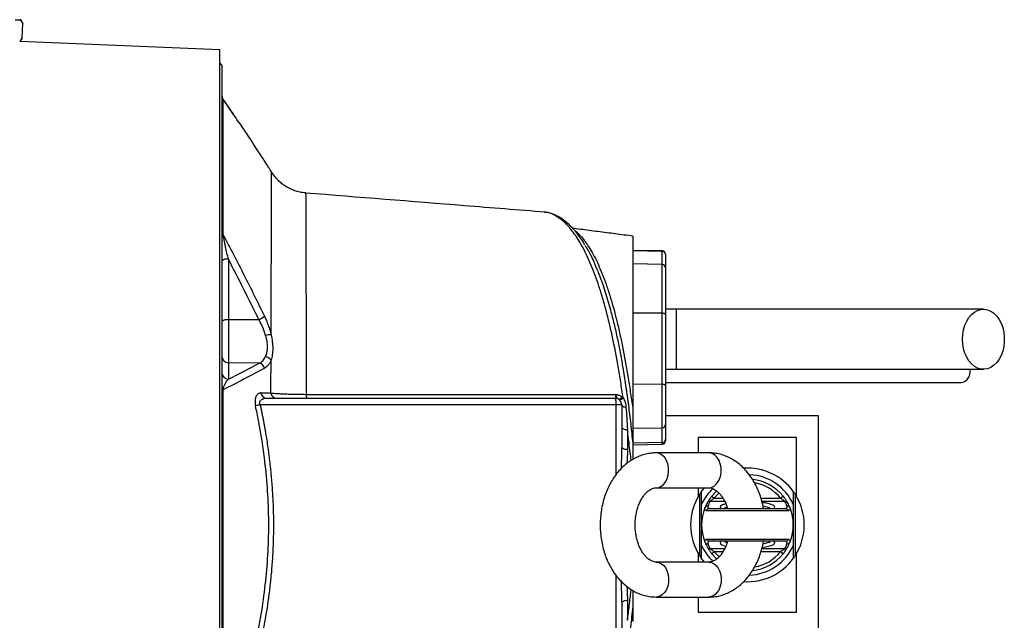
# Model space of a CAD drawing. Header units: millimetres. Extents: x 646 to 9630, y 5452 to 8430.
# Tile 12 of 12: x 7377 to 9630, y 6722 to 8097. Entities that reach past the tile are written whole.
import ezdxf

# ---------------------------------------------------------------- set-up
doc = ezdxf.new("R2010")
doc.units = ezdxf.units.MM
doc.header["$LTSCALE"] = 5

msp = doc.modelspace()

# ---------------------------------------------------------------- linework, layer by layer
at = {"color": 7, "linetype": 'Continuous', "lineweight": 25}
for p, q in [((7366.2, 8097.2), (7377.9, 8096.7)), ((7379.2, 8096.7), (7377.9, 8096.7)), ((7383.6, 8088.3), (7379.2, 8096.7)), ((7382.1, 8054.7), (7383.6, 8088.3)), ((7376.5, 8047.4), (7377, 8047.4)), ((7377.5, 8047.4), (7382.1, 8054.7)), ((7834.3, 8028.2), (7377.5, 8047.4)), ((7834.3, 5853.1), (7834.3, 8028.2)), ((7839.3, 7993.2), (7834.3, 7998.2)), ((7839.3, 7993.2), (7839.3, 5888.2)), ((7865.4, 7881.2), (7842.1, 7914.9)), ((8030.9, 7700.3), (8030.9, 7700.1)), ((8578.9, 7656.2), (8577.6, 7656.3)), ((7854.1, 7549), (7854.1, 7410.2)), ((8847, 7568), (8779.3, 7569.2)), ((8847, 7566.9), (8779.3, 7568.1)), ((8847, 7536.8), (8847, 7566.9)), ((8854.3, 7560.5), (8854.3, 7559.5)), ((8854.3, 7559.5), (8854.3, 7529.5)), ((8847, 7536.8), (8779.3, 7538)), ((8847, 7425.1), (8847, 7536.8)), ((8854.3, 7529.5), (8854.3, 7422.5)), ((8847, 7425.1), (8779.3, 7425.5)), ((8847, 7262.4), (8847, 7425.1)), ((8879.3, 7434.4), (8854.3, 7434.4)), ((8854.3, 7422.5), (8854.3, 7259.8)), ((8879.3, 7296.9), (8879.3, 7434.4)), ((7923.8, 7410.5), (7854.1, 7410.2)), ((7854.1, 7410.2), (7854.1, 7311.9)), ((7854.1, 7311.9), (7854.1, 7274.5)), ((7924.5, 7310.7), (7854.1, 7311.9)), ((8854.3, 7296.9), (8879.3, 7296.9)), ((8847, 7262.4), (8779.3, 7262.8)), ((8854.3, 7259.8), (8854.3, 7170.8)), ((8741.4, 7215.7), (7926.9, 7215.7)), ((7941.2, 7230.7), (8739.3, 7230.7)), ((8754.3, 7215.7), (8741.4, 7215.7)), ((8754.3, 7215.7), (8754.3, 7117.7)), ((9204.3, 7190.7), (8854.3, 7190.7)), ((9204.3, 6690.7), (9204.3, 7190.7)), ((8854.3, 7170.8), (8854.3, 7136.3)), ((8779.3, 7162.1), (8847, 7163.3)), ((8847, 7129.2), (8779.3, 7128.1)), ((8779.3, 7124.2), (8847, 7125.4)), ((8854.3, 7136.3), (8854.3, 7132.9)), ((8929.3, 7140.7), (8929.3, 7105.7)), ((9154.3, 7140.7), (8929.3, 7140.7)), ((9154.3, 7005.8), (9154.3, 7140.7)), ((8953.5, 7105.7), (8833.3, 7105.7)), ((8833.3, 7025.7), (8953.5, 7025.7)), ((8929.3, 7025.7), (8929.3, 7005.8)), ((8932.7, 6870), (8932.7, 7011.3)), ((8936.8, 7017.3), (8943.5, 7025.7)), ((9151, 7011.3), (9151, 6870)), ((8936.8, 6940.7), (8936.8, 6987.6)), ((8960.1, 7006.6), (8965.9, 7001.8)), ((9117.8, 7001.8), (9123.6, 7006.6)), ((9146.8, 6987.6), (9146.8, 6940.7)), ((9135.7, 6973), (8948, 6973)), ((8955, 6978.2), (9128.7, 6978.2)), ((8936.8, 6893.8), (8936.8, 6940.7)), ((9146.8, 6940.7), (9146.8, 6893.8)), ((8948, 6908.4), (9135.7, 6908.4)), ((9128.7, 6903.2), (8955, 6903.2)), ((8929.3, 6875.5), (8929.3, 6855.7)), ((8965.9, 6879.5), (8960.1, 6874.8)), ((9123.6, 6874.8), (9117.8, 6879.5)), ((9154.3, 6740.7), (9154.3, 6875.5)), ((8953.5, 6855.7), (8833.3, 6855.7)), ((8943.5, 6855.7), (8936.8, 6864)), ((8754.3, 6763.6), (8754.3, 6665.7)), ((8833.3, 6775.7), (8953.5, 6775.7)), ((8929.3, 6775.7), (8929.3, 6740.7)), ((8929.3, 6740.7), (9154.3, 6740.7))]:
    msp.add_line(p, q, dxfattribs=at)
at = {"color": 8, "linetype": 'Continuous', "lineweight": 25}
for p, q in [((7865.9, 7880.3), (7841.4, 7915.7)), ((8647, 7614), (8648.8, 7612.8)), ((8847, 7566.9), (8847, 7568)), ((8847, 7163.3), (8847, 7262.4)), ((8741.4, 7056.4), (8741.4, 7215.7)), ((8847, 7129.2), (8847, 7163.3)), ((8847, 7125.4), (8847, 7129.2)), ((8990.1, 6994.5), (8956.1, 6994.5)), ((8965.9, 7001.8), (8986, 7001.8)), ((9072.8, 7001.8), (9117.8, 7001.8)), ((9127.6, 6994.5), (9074.8, 6994.5)), ((8956.1, 6886.8), (8990, 6886.8)), ((8986, 6879.5), (8965.9, 6879.5)), ((9117.8, 6879.5), (9072.7, 6879.5)), ((9075, 6886.8), (9127.6, 6886.8)), ((8741.4, 6665.7), (8741.4, 6824.8))]:
    msp.add_line(p, q, dxfattribs=at)
at = {"color": 7, "linetype": 'Continuous', "lineweight": 25, "flags": 128}
for points in [[(8854.3, 7422.5), (8854.2, 7423), (8853.8, 7423.5), (8853.1, 7424), (8852.2, 7424.3), (8851.1, 7424.7), (8849.8, 7424.9), (8848.4, 7425.1), (8847, 7425.1)], [(9534.1, 7365.7), (9534.7, 7376.7), (9536.5, 7387.4), (9539.5, 7397.6), (9543.7, 7407), (9548.8, 7415.2), (9554.7, 7422.2), (9561.4, 7427.8), (9568.6, 7431.7), (9576.1, 7433.9), (9583.8, 7434.4), (9591.5, 7433), (9598.9, 7429.9), (9605.8, 7425.2), (9612.2, 7418.9), (9617.7, 7411.3), (9622.4, 7402.4), (9625.9, 7392.6), (9628.4, 7382.1), (9629.6, 7371.2), (9629.6, 7360.1), (9628.4, 7349.2), (9625.9, 7338.7), (9622.4, 7328.9), (9617.7, 7320.1), (9612.2, 7312.4), (9605.8, 7306.1), (9598.9, 7301.4), (9591.5, 7298.3), (9583.8, 7297), (9576.1, 7297.4), (9568.6, 7299.6), (9561.4, 7303.6), (9554.7, 7309.1), (9548.8, 7316.1), (9543.7, 7324.4), (9539.5, 7333.7), (9536.5, 7343.9), (9534.7, 7354.6), (9534.1, 7365.7)], [(9531.9, 7266.9), (9535.7, 7267.4), (9540.4, 7269.6), (9544.7, 7273.5), (9548.1, 7278.8), (9550.5, 7285.1), (9551.8, 7292.1), (9551.9, 7296.9)], [(8854.3, 7259.8), (8854.2, 7260.3), (8853.8, 7260.8), (8853.1, 7261.2), (8852.2, 7261.6), (8851.1, 7261.9), (8849.8, 7262.1), (8848.4, 7262.3), (8847, 7262.4)], [(8754.3, 7215.7), (8754.5, 7214.7), (8755, 7213.8), (8755.8, 7213), (8757, 7212.2), (8758.3, 7211.4), (8760, 7210.8), (8761.8, 7210.3), (8763.9, 7209.9)], [(8754.3, 7163.6), (8754.6, 7162.7), (8755.3, 7161.9), (8756.4, 7161.2), (8758, 7160.5), (8759.9, 7159.9), (8762.1, 7159.5), (8764.6, 7159.1), (8767.2, 7158.9)], [(8960.1, 7006.6), (8969.9, 7017.1), (8971.5, 7018.6)], [(8948, 6973), (8946.8, 6973.8), (8945.9, 6974.6), (8945.1, 6975.4), (8944.6, 6976.3), (8944.2, 6977.1), (8944.1, 6977.9), (8944.1, 6978.8), (8944.3, 6979.6)], [(8951.3, 6984.2), (8951.1, 6983.4), (8951.1, 6982.7), (8951.2, 6981.9), (8951.5, 6981.2), (8952, 6980.4), (8952.7, 6979.6), (8953.5, 6978.9), (8954.5, 6978.2)], [(9129.2, 6978.2), (9130.2, 6978.9), (9131, 6979.6), (9131.7, 6980.4), (9132.2, 6981.2), (9132.5, 6981.9), (9132.6, 6982.7), (9132.6, 6983.4), (9132.4, 6984.2)], [(9139.4, 6979.6), (9139.6, 6978.8), (9139.6, 6977.9), (9139.5, 6977.1), (9139.1, 6976.3), (9138.6, 6975.4), (9137.8, 6974.6), (9136.9, 6973.8), (9135.7, 6973)], [(8944.3, 6901.7), (8944.1, 6902.5), (8944.1, 6903.4), (8944.2, 6904.2), (8944.6, 6905.1), (8945.1, 6905.9), (8945.9, 6906.7), (8946.8, 6907.5), (8948, 6908.4)], [(8954.5, 6903.2), (8953.5, 6902.4), (8952.7, 6901.7), (8952, 6900.9), (8951.5, 6900.2), (8951.2, 6899.4), (8951.1, 6898.7), (8951.1, 6897.9), (8951.3, 6897.1)], [(9132.4, 6897.1), (9132.6, 6897.9), (9132.6, 6898.7), (9132.5, 6899.4), (9132.2, 6900.2), (9131.7, 6900.9), (9131, 6901.7), (9130.2, 6902.4), (9129.2, 6903.2)], [(9135.7, 6908.4), (9136.9, 6907.5), (9137.8, 6906.7), (9138.6, 6905.9), (9139.1, 6905.1), (9139.5, 6904.2), (9139.6, 6903.4), (9139.6, 6902.5), (9139.4, 6901.7)], [(8971.6, 6862.7), (8969.9, 6864.2), (8960.1, 6874.8)]]:
    msp.add_lwpolyline(points, dxfattribs=at)
at = {"color": 8, "linetype": 'Continuous', "lineweight": 25, "flags": 128}
for points in [[(8833.3, 7025.7), (8839.3, 7026.6), (8845.1, 7029.4), (8850.4, 7033.8), (8854.8, 7039.8), (8858.2, 7046.9), (8860.5, 7055), (8861.5, 7063.5), (8861.2, 7072.1), (8859.5, 7080.5), (8856.7, 7088.1), (8852.7, 7094.7), (8847.8, 7099.9), (8842.3, 7103.6), (8836.3, 7105.4), (8833.2, 7105.7)], [(8953.5, 7025.7), (8959.5, 7026.6), (8965.3, 7029.4), (8970.6, 7033.8), (8975, 7039.8), (8978.5, 7046.9), (8980.7, 7055), (8981.7, 7063.5), (8981.4, 7072.1), (8979.7, 7080.5), (8976.9, 7088.1), (8972.9, 7094.7), (8968, 7099.9), (8962.5, 7103.6), (8956.5, 7105.4), (8953.5, 7105.7)], [(8977, 7013.5), (8975, 7011.7), (8965.9, 7001.8)], [(8965.9, 6879.5), (8975, 6869.7), (8977, 6867.8)], [(8833.3, 6855.7), (8839.3, 6854.7), (8845.1, 6852), (8850.4, 6847.5), (8854.8, 6841.6), (8858.2, 6834.4), (8860.5, 6826.4), (8861.5, 6817.8), (8861.2, 6809.2), (8859.5, 6800.9), (8856.7, 6793.2), (8852.7, 6786.6), (8847.8, 6781.4), (8842.3, 6777.8), (8836.3, 6775.9), (8833.2, 6775.7)], [(8953.5, 6855.7), (8959.5, 6854.7), (8965.3, 6852), (8970.6, 6847.5), (8975, 6841.6), (8978.5, 6834.4), (8980.7, 6826.4), (8981.7, 6817.8), (8981.4, 6809.2), (8979.7, 6800.9), (8976.9, 6793.2), (8972.9, 6786.6), (8968, 6781.4), (8962.5, 6777.8), (8956.5, 6775.9), (8953.5, 6775.7)]]:
    msp.add_lwpolyline(points, dxfattribs=at)
at = {"color": 7, "linetype": 'Continuous', "lineweight": 25}
for centre, radius, start, end in [((7854.3, 7923.6), 15, 180.0001, 215.3446), ((7853.8, 7923.2), 14.4, 180.0373, 211.2308), ((7847.1, 7611.6), 7.74, 181.3801, 223.7803), ((7850.7, 7531.9), 17.4, 78.8058, 130.7047), ((8846.8, 7560.5), 7.5, 0, 89), ((8846.9, 7559.5), 7.44, 0.4317, 89.4454), ((8846.9, 7529.4), 7.44, 0.4317, 89.4454), ((7909.7, 7445.3), 37.5, 292.0575, 315.2519), ((7850.7, 7393.1), 17.4, 78.8058, 130.7047), ((7951, 7329.8), 46.3, 88.9949, 104.7055), ((7854.1, 7326.6), 14.7, 180.9872, 269.999), ((7936.4, 7307.7), 18.3, 33.6461, 81.4521), ((7921.8, 7295), 15.9, 16.8193, 80.2208), ((7854.1, 7289.2), 14.7, 180.9872, 269.999), ((7842.6, 7253.3), 3.27, 192.0483, 252.4478), ((7942, 7244.3), 13.7, 186.155, 266.6455), ((7965, 7244.3), 13.7, 186.7325, 266.746), ((8070.9, 7238), 38.6, 177.5323, 190.9061), ((8742.3, 7240.9), 14.1, 293.8887, 330.7874), ((7982.7, 6950.9), 270.6, 101.9006, 104.2263), ((8712.9, 7219.3), 28.7, 352.6504, 23.1959), ((8739.3, 7215.7), 15, 0, 90), ((8747.4, 7238.8), 12.1, 279.243, 325.0244), ((8846.8, 7170.8), 7.5, 271, 0), ((8847, 7136.5), 7.31, 269.4868, 358.477), ((8846.8, 7132.9), 7.5, 271, 0), ((8764.6, 7129.1), 15.3, 228.1766, 279.6902), ((9041.8, 6940.7), 130, 36.1289, 93.6131), ((9041.8, 6940.7), 115, 24.0706, 87.5232), ((9041.8, 6940.7), 105, 38.8666, 83.6413), ((9041.8, 6940.7), 130, 147.0962, 212.9038), ((9041.8, 6940.7), 115, 133.542, 155.9294), ((9041.8, 6940.7), 130, 327.0962, 32.9038), ((9041.8, 6940.7), 105, 151.5435, 158.2186), ((8955.9, 6987.2), 7.3, 88.5049, 151.2533), ((9041.8, 6948), 97.5, 151.5435, 158.2186), ((9041.8, 6948), 97.5, 21.7814, 28.4565), ((9127.8, 6987.2), 7.3, 28.7467, 91.4951), ((9041.8, 6940.7), 105, 21.7814, 28.4565), ((9041.8, 6940.7), 105, 158.2186, 201.7814), ((8951.2, 6976.9), 7.35, 88.7647, 157.8843), ((9132.5, 6976.9), 7.35, 22.1157, 91.2353), ((9041.8, 6940.7), 105, 338.2186, 21.7814), ((8951.2, 6904.5), 7.35, 202.1157, 271.2353), ((9041.8, 6940.7), 105, 201.7814, 208.4565), ((9041.8, 6933.3), 97.5, 201.7814, 208.4565), ((9041.8, 6933.3), 97.5, 331.5435, 338.2186), ((9132.5, 6904.5), 7.35, 268.7647, 337.8843), ((9041.8, 6940.7), 105, 331.5435, 338.2186), ((9041.8, 6940.7), 115, 204.0706, 226.4894), ((8955.9, 6894.1), 7.3, 208.7467, 271.4951), ((9041.8, 6940.7), 115, 272.2151, 335.9294), ((9041.8, 6940.7), 105, 276.2249, 321.1334), ((9127.8, 6894.1), 7.3, 268.5049, 331.2533), ((9041.8, 6940.7), 130, 266.4715, 323.8711), ((8764.6, 6752.2), 15.3, 80.3098, 131.8234)]:
    msp.add_arc(centre, radius, start, end, dxfattribs=at)
at = {"color": 8, "linetype": 'Continuous', "lineweight": 25}
for centre, radius, start, end in [((8596.7, 7637.3), 13.8, 64.182, 87.1361), ((8624.5, 7618.6), 13.4, 46.7973, 89.8085), ((9041.8, 6940.7), 97.5, 38.8666, 80.0917), ((9041.8, 6940.7), 97.5, 279.6935, 321.1334)]:
    msp.add_arc(centre, radius, start, end, dxfattribs=at)
for centre, major_axis, ratio, start_param, end_param in [((9041.8, 6981.8), (62.5, 0), 0.194444, 2.49201, 3.443242), ((9041.8, 6981.8), (62.5, 0), 0.194444, 5.981536, 7.070793), ((9041.8, 6974.4), (55, 0), 0.22096, 2.58994, 2.827765), ((9041.8, 6974.4), (55, 0), 0.22096, 0.313827, 0.85364), ((9041.8, 6899.6), (62.5, 0), 0.194444, 2.839943, 3.783484), ((9041.8, 6906.9), (55, 0), 0.22096, 3.45542, 3.68865), ((9041.8, 6899.6), (62.5, 0), 0.194444, 5.266083, 6.584835), ((9041.8, 6906.9), (55, 0), 0.22096, 5.428487, 5.969358)]:
    msp.add_ellipse(centre, major_axis=major_axis, ratio=ratio, start_param=start_param, end_param=end_param, dxfattribs=at)
at = {"color": 7, "linetype": 'Continuous', "lineweight": 25}
msp.add_ellipse((9041.8, 6981.8), major_axis=(62.5, 0), ratio=0.194444, start_param=0.787608, end_param=0.993745, dxfattribs=at)
for points, knots in [([(7377.9, 8096.7), (7378.9, 8095.6), (7379.9, 8094.3), (7381.8, 8091.5), (7382.7, 8089.9), (7383.6, 8088.3)], [0, 0, 0, 0, 0.5, 0.5, 1, 1, 1, 1]), ([(7382.1, 8054.7), (7381.3, 8053.3), (7380.4, 8052), (7378.5, 8049.6), (7377.5, 8048.4), (7376.5, 8047.4)], [0, 0, 0, 0, 0.5, 0.5, 1, 1, 1, 1]), ([(7841.4, 7915.7), (7841.4, 7910.2), (7841.4, 7903.8), (7841.4, 7892.7), (7841.4, 7888.7), (7841.4, 7880.3), (7841.4, 7875.8), (7841.5, 7852.3), (7841.5, 7829.8), (7841.5, 7790.7), (7841.5, 7776.8), (7841.5, 7754.5), (7841.5, 7746.8), (7841.5, 7731.1), (7841.5, 7723), (7841.5, 7706.4), (7841.5, 7697.9), (7841.5, 7680.6), (7841.5, 7671.7), (7841.5, 7644.6), (7841.5, 7625.8), (7841.5, 7606.2)], [0, 0, 0, 0, 0.125, 0.125, 0.1875, 0.1875, 0.25, 0.25, 0.5, 0.5, 0.625, 0.625, 0.6875, 0.6875, 0.75, 0.75, 0.8125, 0.8125, 0.875, 0.875, 1, 1, 1, 1]), ([(7934.3, 7777.6), (7914.4, 7808.2), (7892.1, 7842.6), (7868.5, 7876.5), (7865.9, 7880.3)], [0, 0, 0, 0, 0.8904356, 1, 1, 1, 1]), ([(7952.8, 7749.1), (7952.7, 7749.3), (7952.5, 7749.7), (7950, 7753.4), (7946, 7759.4), (7940.8, 7767.5), (7936.4, 7774.2), (7934.3, 7777.6)], [0, 0, 0, 0, 0.17805, 0.380751, 0.590983, 0.792748, 1, 1, 1, 1]), ([(8031, 7700.6), (8028.5, 7700.8), (8022, 7701.3), (8011.7, 7703.7), (8000.6, 7707.5), (7990.3, 7712.5), (7980.9, 7718.4), (7972.5, 7725.1), (7965.1, 7732.4), (7958.7, 7740.1), (7954.8, 7745.6), (7953.2, 7748.6), (7953.1, 7748.7)], [0, 0, 0, 0, 0.079121, 0.20619, 0.32959, 0.449487, 0.565935, 0.678886, 0.788199, 0.893633, 0.994828, 1, 1, 1, 1]), ([(8578.9, 7656.6), (8517.4, 7661.5), (8334.7, 7676.2), (8152.1, 7690.7), (8030.9, 7700.4)], [0, 0, 0, 0, 0.33689, 1, 1, 1, 1]), ([(8582.3, 7656), (8580.9, 7656.3), (8579.3, 7656.7), (8577.7, 7656.7), (8577.5, 7656.7)], [0, 0, 0, 0, 0.929181, 1, 1, 1, 1]), ([(8602.7, 7649.6), (8601, 7650.4), (8596.3, 7652.8), (8590.2, 7654.8), (8585.7, 7655.4), (8584.5, 7655.6)], [0, 0, 0, 0, 0.288386, 0.805955, 1, 1, 1, 1]), ([(8624.5, 7632), (8620.1, 7636.3), (8615.5, 7640), (8606.3, 7646.4), (8601.7, 7649), (8597.4, 7651.1)], [0, 0, 0, 0, 0.5, 0.5, 1, 1, 1, 1]), ([(8633.6, 7628.3), (8630.9, 7630.7), (8625, 7636.2), (8615.3, 7642.9), (8607.5, 7647.5), (8603.5, 7649.3), (8602.8, 7649.7)], [0, 0, 0, 0, 0.25978, 0.59281, 0.922764, 1, 1, 1, 1]), ([(8757.3, 7231.9), (8755.5, 7244.1), (8753.7, 7256.2), (8750.9, 7274.2), (8749.9, 7280.1), (8748, 7291.9), (8747, 7297.8), (8741.9, 7326.9), (8737.6, 7349.3), (8728.4, 7392), (8723.6, 7412.5), (8717.1, 7436.8), (8715.8, 7441.6), (8713.1, 7451.1), (8711.8, 7455.7), (8709.1, 7464.9), (8707.7, 7469.5), (8704.9, 7478.4), (8703.5, 7482.7), (8696.4, 7504.2), (8690.5, 7520.1), (8678.3, 7549.3), (8672, 7562.6), (8662.3, 7580.8), (8659, 7586.5), (8654, 7594.7), (8652.3, 7597.3), (8648.9, 7602.5), (8647.2, 7604.9), (8642, 7612.1), (8638.6, 7616.6), (8633.3, 7622.8), (8631.6, 7624.7), (8628.1, 7628.5), (8626.3, 7630.3), (8624.5, 7632)], [0, 0, 0, 0, 0.0625, 0.0625, 0.09375, 0.09375, 0.125, 0.125, 0.25, 0.25, 0.375, 0.375, 0.40625, 0.40625, 0.4375, 0.4375, 0.46875, 0.46875, 0.5, 0.5, 0.625, 0.625, 0.75, 0.75, 0.8125, 0.8125, 0.84375, 0.84375, 0.875, 0.875, 0.9375, 0.9375, 0.96875, 0.96875, 1, 1, 1, 1]), ([(8669.8, 7581.6), (8668.9, 7583.2), (8665, 7589.9), (8657.8, 7600.4), (8648.1, 7613.1), (8640, 7622.4), (8635, 7626.9), (8633.5, 7628.2)], [0, 0, 0, 0, 0.079899, 0.347462, 0.614768, 0.887027, 1, 1, 1, 1]), ([(8779.3, 7601.8), (8766.2, 7603.5), (8739.8, 7606.9), (8699.8, 7612), (8667.2, 7616.3), (8647.9, 7619), (8641.8, 7619.8)], [0, 0, 0, 0, 0.289897, 0.579816, 0.868373, 1, 1, 1, 1]), ([(7854.1, 7549), (7853, 7553.7), (7851.9, 7558.4), (7849.8, 7567.8), (7848.7, 7572.6), (7847.1, 7579.7), (7846.6, 7582.2), (7845.5, 7587), (7845, 7589.4), (7843.9, 7594.3), (7843.4, 7596.7), (7842.7, 7600.3), (7842.4, 7601.5), (7841.9, 7603.9), (7841.7, 7605.1), (7841.5, 7606.2)], [0, 0, 0, 0, 0.25, 0.25, 0.5, 0.5, 0.625, 0.625, 0.75, 0.75, 0.875, 0.875, 0.9375, 0.9375, 1, 1, 1, 1]), ([(7841.5, 7606.2), (7857.8, 7575.2), (7873.9, 7544.1), (7905.5, 7481.7), (7921.1, 7450.4), (7936.4, 7418.9)], [0, 0, 0, 0, 0.5, 0.5, 1, 1, 1, 1]), ([(8651.7, 7610.5), (8651.9, 7610.3), (8652.1, 7610.1), (8652.6, 7609.7), (8653.2, 7609.1), (8654.7, 7607.6), (8656, 7606.4), (8658.6, 7603.7), (8660.3, 7601.9), (8665.3, 7596.1), (8668.7, 7591.8), (8673.7, 7584.8), (8675.3, 7582.4), (8678.6, 7577.4), (8680.3, 7574.9), (8685.1, 7566.8), (8688.3, 7561.2), (8697.7, 7543.1), (8703.7, 7529.7), (8712.5, 7507.7), (8715.4, 7500), (8719.7, 7487.9), (8721.1, 7483.8), (8723.8, 7475.4), (8725.2, 7471.1), (8732, 7449.3), (8737.2, 7430.8), (8744.6, 7401.3), (8746.9, 7391.2), (8750.4, 7375.7), (8751.5, 7370.5), (8753.8, 7359.8), (8754.9, 7354.4), (8760.3, 7327.2), (8764.4, 7304.6), (8770.1, 7269.4), (8772, 7257.5), (8774.7, 7239.4), (8775.6, 7233.3), (8777.5, 7221), (8778.4, 7214.8), (8779.3, 7208.6)], [0, 0, 0, 0, 0.003906, 0.003906, 0.007813, 0.015625, 0.03125, 0.03125, 0.0625, 0.0625, 0.125, 0.125, 0.15625, 0.15625, 0.1875, 0.1875, 0.25, 0.25, 0.375, 0.375, 0.4375, 0.4375, 0.46875, 0.46875, 0.5, 0.5, 0.625, 0.625, 0.6875, 0.6875, 0.71875, 0.71875, 0.75, 0.75, 0.875, 0.875, 0.9375, 0.9375, 0.96875, 0.96875, 1, 1, 1, 1]), ([(8779.3, 7601.8), (8779.3, 7601.8), (8779.3, 7602.3), (8779.3, 7599.8), (8779.3, 7594.8), (8779.3, 7588.2), (8779.3, 7582.3), (8779.3, 7579.5)], [0, 0, 0, 0, 0.010015, 0.323715, 0.564181, 0.79077, 1, 1, 1, 1]), ([(8670.4, 7580.1), (8671.9, 7577.8), (8678.4, 7567.8), (8688.1, 7548.5), (8695.9, 7529.4), (8699.2, 7521.3)], [0, 0, 0, 0, 0.1484333, 0.6412599, 1, 1, 1, 1]), ([(8779.3, 7579.5), (8779.3, 7567.6), (8779.3, 7538.7), (8779.3, 7481.5), (8779.3, 7412.3), (8779.3, 7332.5), (8779.3, 7262.7), (8779.3, 7220.1), (8779.3, 7208.6)], [0.130712, 0.130712, 0.130712, 0.130712, 0.1802911, 0.2298702, 0.2794493, 0.3290284, 0.3786074, 0.3966326, 0.3966326, 0.3966326, 0.3966326]), ([(7936.4, 7418.9), (7938, 7415.5), (7939.6, 7412.1), (7942.5, 7405.1), (7943.9, 7401.5), (7946.5, 7394.4), (7947.7, 7390.8), (7949.4, 7385.3), (7949.9, 7383.4), (7950.9, 7379.7), (7951.4, 7377.9), (7951.8, 7376.1)], [0, 0, 0, 0, 0.25, 0.25, 0.5, 0.5, 0.75, 0.75, 0.875, 0.875, 1, 1, 1, 1]), ([(9581.9, 7434.4), (9567.3, 7434.4), (9538.2, 7434.4), (9494.2, 7434.4), (9449.9, 7434.4), (9404.6, 7434.4), (9357.8, 7434.4), (9309.1, 7434.4), (9260.4, 7434.4), (9212.2, 7434.4), (9164.8, 7434.4), (9116.5, 7434.4), (9062.8, 7434.4), (9004.2, 7434.4), (8941.3, 7434.4), (8899.8, 7434.4), (8879.3, 7434.4)], [0, 0, 0, 0, 0.079644, 0.158009, 0.235124, 0.311015, 0.385614, 0.459005, 0.531252, 0.593311, 0.65426, 0.714301, 0.773508, 0.85087, 0.926319, 1, 1, 1, 1]), ([(7939.2, 7374.6), (7938.8, 7376.1), (7938.3, 7377.7), (7937.3, 7380.8), (7936.8, 7382.4), (7935.1, 7387), (7933.9, 7390.1), (7931.3, 7396.1), (7929.9, 7399), (7927, 7404.9), (7925.4, 7407.7), (7923.8, 7410.5)], [0, 0, 0, 0, 0.125, 0.125, 0.25, 0.25, 0.5, 0.5, 0.75, 0.75, 1, 1, 1, 1]), ([(7939.1, 7325.9), (7939.8, 7327.4), (7940.4, 7328.9), (7941.5, 7332.2), (7942, 7334), (7943.2, 7339.5), (7943.6, 7343.4), (7943.6, 7349.7), (7943.5, 7351.9), (7943.1, 7356.3), (7942.8, 7358.5), (7941.7, 7365.3), (7940.6, 7369.9), (7939.2, 7374.6)], [0, 0, 0, 0, 0.125, 0.125, 0.25, 0.25, 0.5, 0.5, 0.625, 0.625, 0.75, 0.75, 1, 1, 1, 1]), ([(7951.8, 7376.1), (7953, 7370.5), (7953.9, 7365.1), (7954.9, 7357.2), (7955.2, 7354.6), (7955.5, 7349.4), (7955.6, 7346.8), (7955.6, 7339.4), (7955.2, 7334.7), (7954.2, 7328), (7953.8, 7325.9), (7952.8, 7321.8), (7952.2, 7319.8), (7951.6, 7317.9)], [0, 0, 0, 0, 0.25, 0.25, 0.375, 0.375, 0.5, 0.5, 0.75, 0.75, 0.875, 0.875, 1, 1, 1, 1]), ([(7924.5, 7310.7), (7927.6, 7312.1), (7930.3, 7314), (7934, 7317.7), (7935.2, 7319.2), (7937.3, 7322.3), (7938.2, 7324), (7939.1, 7325.9)], [0, 0, 0, 0, 0.5, 0.5, 0.75, 0.75, 1, 1, 1, 1]), ([(7951.6, 7317.9), (7950.8, 7315.7), (7949.9, 7313.7), (7947.7, 7309.9), (7946.6, 7308.2), (7942.9, 7303.6), (7940.1, 7301.3), (7937.1, 7299.6)], [0, 0, 0, 0, 0.25, 0.25, 0.5, 0.5, 1, 1, 1, 1]), ([(7951.4, 7242.7), (7951.5, 7255.6), (7951.5, 7268.2), (7951.6, 7293.3), (7951.6, 7305.7), (7951.6, 7317.9)], [0, 0, 0, 0, 0.5, 0.5, 1, 1, 1, 1]), ([(7937.1, 7299.6), (7921.9, 7291.3), (7906.3, 7283), (7874.4, 7266.5), (7858.1, 7258.3), (7841.6, 7250.2)], [0, 0, 0, 0, 0.5, 0.5, 1, 1, 1, 1]), ([(8879.3, 7296.9), (8892, 7296.9), (8918.4, 7296.9), (8959.4, 7296.9), (9003.5, 7296.9), (9046.8, 7296.9), (9088.8, 7296.9), (9129.1, 7296.9), (9170.3, 7296.9), (9214.1, 7296.9), (9259.7, 7296.9), (9306.9, 7296.9), (9353.4, 7296.9), (9399.3, 7296.9), (9444.8, 7296.9), (9490.1, 7296.9), (9535.8, 7296.9), (9566.4, 7296.9), (9581.9, 7296.9)], [0, 0, 0, 0, 0.045521, 0.094717, 0.147611, 0.204275, 0.251456, 0.300858, 0.352419, 0.406213, 0.470225, 0.53729, 0.607172, 0.679907, 0.755587, 0.834151, 0.915609, 1, 1, 1, 1]), ([(7841.6, 7250.2), (7841.8, 7251.2), (7842, 7252.1), (7842.5, 7253.7), (7842.7, 7254.5), (7843.5, 7256.7), (7844, 7257.9), (7845.6, 7261.5), (7846.6, 7263.6), (7848.7, 7267.3), (7849.8, 7268.9), (7851.9, 7271.9), (7853, 7273.3), (7854.1, 7274.5)], [0, 0, 0, 0, 0.0625, 0.0625, 0.125, 0.125, 0.25, 0.25, 0.5, 0.5, 0.75, 0.75, 1, 1, 1, 1]), ([(8854.3, 7266.9), (8862.9, 7266.9), (8886.1, 7266.9), (8921.9, 7266.9), (8959.5, 7266.9), (8990.8, 7266.9), (9017, 7266.9), (9040.5, 7266.9), (9073.8, 7266.9), (9117.4, 7266.9), (9169.5, 7266.9), (9216.6, 7266.9), (9258.9, 7266.9), (9296.4, 7266.9), (9330.9, 7266.9), (9357.2, 7266.9), (9377.9, 7266.9), (9395.5, 7266.9), (9416.4, 7266.9), (9440.7, 7266.9), (9468.2, 7266.9), (9499, 7266.9), (9520.6, 7266.9), (9531.9, 7266.9)], [0, 0, 0, 0, 0.0315257, 0.0860565, 0.132732, 0.171571, 0.2026449, 0.2311414, 0.2600314, 0.3288846, 0.3986202, 0.468523, 0.5273125, 0.5859716, 0.6421438, 0.6941175, 0.7180911, 0.7484534, 0.7854659, 0.8291198, 0.8794217, 0.9363804, 1, 1, 1, 1]), ([(7841.6, 7250.2), (7841.6, 7237.7), (7841.6, 7225.1), (7841.6, 7199.7), (7841.6, 7187), (7841.6, 7148.7), (7841.6, 7123), (7841.6, 7045.7), (7841.6, 6993.5), (7841.6, 6888.2), (7841.6, 6836), (7841.6, 6758.5), (7841.6, 6732.7), (7841.6, 6681.5), (7841.6, 6656.2), (7841.6, 6631.1)], [0, 0, 0, 0, 0.0625, 0.0625, 0.125, 0.125, 0.25, 0.25, 0.5, 0.5, 0.75, 0.75, 0.875, 0.875, 1, 1, 1, 1]), ([(7928.4, 7242.8), (7927.4, 7242.9), (7926.3, 7242.7), (7924.3, 7242.1), (7923.3, 7241.7), (7921.5, 7240.5), (7920.6, 7239.7), (7919, 7237.8), (7918.3, 7236.7), (7917.4, 7234.8), (7917.1, 7234.1), (7916.5, 7232.6), (7916.3, 7231.8), (7915.7, 7229.3), (7915.4, 7227.5), (7915.2, 7224.6), (7915.1, 7223.6), (7915.1, 7221.6), (7915.2, 7220.5), (7915.4, 7217.4), (7915.7, 7215.3), (7916.2, 7213.2)], [0, 0, 0, 0, 0.125, 0.125, 0.25, 0.25, 0.375, 0.375, 0.5, 0.5, 0.5625, 0.5625, 0.625, 0.625, 0.75, 0.75, 0.8125, 0.8125, 0.875, 0.875, 1, 1, 1, 1]), ([(7928.4, 7242.8), (7933.4, 7242.8), (7938.4, 7242.8), (7943.3, 7242.8), (7946, 7242.7), (7948.7, 7242.7), (7951.4, 7242.7)], [0, 0, 0, 0, 0.006000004, 0.006000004, 0.006000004, 0.009284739, 0.009284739, 0.009284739, 0.009284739]), ([(7951.4, 7242.7), (7955.6, 7242.3), (7960.6, 7241.9), (7967.7, 7241.4), (7969.2, 7241.4), (7972.2, 7241.2), (7973.8, 7241.1), (7978.6, 7240.9), (7982, 7240.7), (7988.9, 7240.4), (7992.5, 7240.3), (7998.2, 7240.1), (8000.1, 7240.1), (8004, 7240), (8005.9, 7240), (8015.8, 7239.7), (8024, 7239.7), (8032.4, 7239.6)], [0, 0, 0, 0, 0.25, 0.25, 0.3125, 0.3125, 0.375, 0.375, 0.5, 0.5, 0.625, 0.625, 0.6875, 0.6875, 0.75, 0.75, 1, 1, 1, 1]), ([(8032.4, 7239.6), (8091.7, 7239.6), (8151, 7239.5), (8269.4, 7239.4), (8328.6, 7239.4), (8446.8, 7239.3), (8505.8, 7239.3), (8623.7, 7239.3), (8682.6, 7239.3), (8741.3, 7239.3)], [0, 0, 0, 0, 0.25, 0.25, 0.5, 0.5, 0.75, 0.75, 1, 1, 1, 1]), ([(8739.3, 7230.7), (8739.6, 7230.7), (8739.8, 7230.9), (8740, 7231.4), (8740.1, 7231.7), (8740.3, 7232.3), (8740.4, 7232.6), (8740.7, 7233.7), (8740.8, 7234.6), (8741.1, 7236.8), (8741.2, 7238), (8741.3, 7239.3)], [0, 0, 0, 0, 0.25, 0.25, 0.375, 0.375, 0.5, 0.5, 0.75, 0.75, 1, 1, 1, 1]), ([(8741.3, 7239.3), (8741.9, 7239.2), (8742.5, 7239.1), (8743.7, 7238.9), (8744.3, 7238.7), (8746, 7238.2), (8747.2, 7237.8), (8750.5, 7236.5), (8752.6, 7235.3), (8754.6, 7234)], [0, 0, 0, 0, 0.125, 0.125, 0.25, 0.25, 0.5, 0.5, 1, 1, 1, 1]), ([(8748, 7227.9), (8746.9, 7228.7), (8746, 7229.2), (8744.4, 7230.5), (8743.7, 7231.2), (8742.7, 7232.9), (8742.3, 7234), (8741.8, 7235.8), (8741.7, 7236.4), (8741.5, 7237.8), (8741.4, 7238.6), (8741.3, 7239.3)], [0, 0, 0, 0, 0.25, 0.25, 0.5, 0.5, 0.75, 0.75, 0.875, 0.875, 1, 1, 1, 1]), ([(7916.2, 6668.1), (7918.6, 6679.4), (7920.9, 6690.6), (7925.1, 6713.1), (7927.2, 6724.4), (7932.8, 6758.3), (7936, 6781), (7943.7, 6849.1), (7946.5, 6894.8), (7946.5, 6986.6), (7943.7, 7032.2), (7936, 7100.4), (7932.8, 7123), (7927.2, 7156.9), (7925.1, 7168.2), (7920.9, 7190.7), (7918.6, 7202), (7916.2, 7213.2)], [0, 0, 0, 0, 0.0625, 0.0625, 0.125, 0.125, 0.25, 0.25, 0.5, 0.5, 0.75, 0.75, 0.875, 0.875, 0.9375, 0.9375, 1, 1, 1, 1]), ([(7926.9, 7215.7), (7926.6, 7216.3), (7926.4, 7216.9), (7926.1, 7218.2), (7926, 7218.8), (7925.9, 7220.7), (7926, 7221.9), (7926.8, 7224.1), (7927.3, 7225), (7928.6, 7226.6), (7929.4, 7227.2), (7931, 7228.3), (7931.8, 7228.8), (7933.6, 7229.5), (7934.5, 7229.8), (7937.3, 7230.5), (7939.3, 7230.7), (7941.2, 7230.7)], [0, 0, 0, 0, 0.0625, 0.0625, 0.125, 0.125, 0.25, 0.25, 0.375, 0.375, 0.5, 0.5, 0.625, 0.625, 0.75, 0.75, 1, 1, 1, 1]), ([(7926.9, 7215.7), (7927.5, 7212.8), (7928.7, 7207), (7930.4, 7198.4), (7932.1, 7189.8), (7933.8, 7181.3), (7935.3, 7172.8), (7936.9, 7164.3), (7938.3, 7155.9), (7941.2, 7138.8), (7945.1, 7113.2), (7949.4, 7078.8), (7952.8, 7044.4), (7955.3, 7009.9), (7956.8, 6975.3), (7957.3, 6940.8), (7956.8, 6906.3), (7955.3, 6871.8), (7952.9, 6837.2), (7950, 6808.5), (7947.3, 6785.7), (7945.1, 6769), (7942.6, 6752), (7939.9, 6735), (7937, 6717.8), (7933.9, 6700.6), (7930.5, 6683.1), (7928.1, 6671.5), (7926.9, 6665.7)], [0, 0, 0, 0, 0.015939, 0.031794, 0.047567, 0.063258, 0.078867, 0.094395, 0.109843, 0.12521, 0.188192, 0.250162, 0.312872, 0.374969, 0.437621, 0.500012, 0.561814, 0.624018, 0.686676, 0.749836, 0.780101, 0.810643, 0.841468, 0.872581, 0.903986, 0.935688, 0.967691, 1, 1, 1, 1]), ([(8757.3, 7231.9), (8758.3, 7230.2), (8759.2, 7228.4), (8760.8, 7224.8), (8761.4, 7223), (8762.5, 7219.3), (8762.9, 7217.4), (8763.5, 7213.6), (8763.7, 7211.7), (8763.9, 7209.9)], [0, 0, 0, 0, 0.25, 0.25, 0.5, 0.5, 0.75, 0.75, 1, 1, 1, 1]), ([(8779.3, 7208.6), (8779.3, 7205.9), (8779.3, 7200.5), (8779.3, 7192.4), (8779.3, 7184.3), (8779.3, 7176.3), (8779.3, 7166.6), (8779.3, 7155.1), (8779.3, 7141.5), (8779.3, 7132.3), (8779.3, 7127.6)], [0, 0, 0, 0, 0.101917, 0.202879, 0.302889, 0.401951, 0.500069, 0.66183, 0.828469, 1, 1, 1, 1]), ([(8779.3, 7127.6), (8779.3, 7120.1), (8779.3, 7107.9), (8779.3, 7095.4), (8779.3, 7090.6)], [0, 0, 0, 0, 0.6184108, 1, 1, 1, 1]), ([(8833.3, 7105.7), (8830.4, 7105.6), (8823.3, 7105.4), (8812.1, 7103.7), (8799.7, 7100.4), (8787.8, 7095.5), (8776.3, 7089.2), (8765.3, 7081.5), (8755, 7072.4), (8745.4, 7062), (8736.6, 7050.4), (8728.8, 7037.7), (8721.9, 7024.1), (8716.1, 7009.6), (8711.5, 6994.4), (8708, 6978.7), (8705.8, 6962.7), (8704.7, 6946.5), (8704.9, 6930.2), (8706.3, 6913.9), (8708.9, 6897.9), (8712.8, 6882.3), (8717.8, 6867.2), (8724, 6852.7), (8731.4, 6839.1), (8739.8, 6826.4), (8749.2, 6814.9), (8759.6, 6804.6), (8770.8, 6795.8), (8782.6, 6788.5), (8794.9, 6782.7), (8807.5, 6778.7), (8820.3, 6776.1), (8829, 6775.8), (8833.3, 6775.7)], [0, 0, 0, 0, 0.019933, 0.049512, 0.079087, 0.108801, 0.138787, 0.169142, 0.199922, 0.231134, 0.262735, 0.294648, 0.326783, 0.359054, 0.391394, 0.423752, 0.456114, 0.488483, 0.520871, 0.553294, 0.585767, 0.618307, 0.650926, 0.683623, 0.716376, 0.74912, 0.781769, 0.814209, 0.846317, 0.877986, 0.909153, 0.939816, 0.970029, 1, 1, 1, 1]), ([(9078.4, 6978.2), (9078.2, 6979.9), (9077.1, 6987), (9073.9, 6999), (9068.9, 7014.2), (9062.7, 7028.6), (9055.4, 7042.3), (9046.9, 7054.9), (9037.5, 7066.5), (9027.1, 7076.7), (9015.9, 7085.6), (9004.1, 7092.9), (8991.8, 7098.6), (8979.2, 7102.7), (8966.4, 7105.2), (8957.8, 7105.5), (8953.5, 7105.7)], [0, 0, 0, 0, 0.0247173, 0.1013305, 0.1781294, 0.2551128, 0.3322267, 0.4093209, 0.4861905, 0.5625681, 0.6381634, 0.7127259, 0.786108, 0.8583012, 0.9294356, 1, 1, 1, 1]), ([(8833.3, 6855.7), (8832.6, 6855.7), (8830.4, 6855.7), (8826.6, 6856.5), (8821.7, 6858.4), (8816.6, 6861.5), (8811.3, 6865.9), (8805.9, 6871.7), (8800.9, 6878.8), (8796.4, 6887), (8792.4, 6896.2), (8789.2, 6906.2), (8786.8, 6916.9), (8785.3, 6928.2), (8784.7, 6939.6), (8785.1, 6951.1), (8786.5, 6962.4), (8788.7, 6973.3), (8791.8, 6983.5), (8795.6, 6992.8), (8800, 7001.1), (8804.9, 7008.2), (8809.9, 7014.1), (8815.1, 7018.7), (8820.1, 7022.1), (8825, 7024.3), (8829.3, 7025.5), (8832, 7025.6), (8833.3, 7025.7)], [0, 0, 0, 0, 0.018652, 0.066585, 0.10846, 0.147267, 0.188496, 0.227844, 0.266342, 0.304556, 0.342743, 0.381007, 0.419405, 0.457931, 0.496544, 0.535186, 0.57378, 0.612247, 0.650534, 0.68861, 0.726487, 0.764242, 0.802019, 0.840076, 0.878914, 0.919389, 0.96297, 1, 1, 1, 1]), ([(8932.7, 7011.3), (8933.2, 7012), (8933.6, 7012.7), (8934.5, 7014), (8935, 7014.7), (8935.6, 7015.5), (8935.8, 7015.8), (8936.1, 7016.3), (8936.3, 7016.5), (8936.7, 7017.1), (8936.8, 7017.3), (8936.8, 7017.3)], [0, 0, 0, 0, 0.25, 0.25, 0.5, 0.5, 0.625, 0.625, 0.75, 0.75, 1, 1, 1, 1]), ([(8936.8, 6987.6), (8936.8, 6992.7), (8936.8, 6997.8), (8936.8, 7007.7), (8936.8, 7012.5), (8936.8, 7017.3)], [0, 0, 0, 0, 0.5, 0.5, 1, 1, 1, 1]), ([(8953.5, 7025.7), (8954.1, 7025.6), (8956.3, 7025.6), (8960.1, 7024.9), (8965, 7022.9), (8970.1, 7019.8), (8975.4, 7015.4), (8980.8, 7009.6), (8985.8, 7002.5), (8990.3, 6994.3), (8993.9, 6986.2), (8995.6, 6980.5), (8996.4, 6978.2)], [0, 0, 0, 0, 0.050544, 0.180438, 0.293914, 0.399079, 0.510804, 0.617435, 0.721758, 0.825316, 0.928799, 1, 1, 1, 1]), ([(9146.8, 7017.3), (9146.8, 7017.3), (9146.9, 7017.3), (9147, 7017.1), (9147.2, 7016.9), (9147.6, 7016.3), (9147.9, 7015.8), (9148.7, 7014.7), (9149.2, 7014), (9150.1, 7012.7), (9150.5, 7012), (9151, 7011.3)], [0, 0, 0, 0, 0.125, 0.125, 0.25, 0.25, 0.5, 0.5, 0.75, 0.75, 1, 1, 1, 1]), ([(8960.1, 7006.6), (8958.8, 7005), (8957.6, 7003.3), (8955.3, 7000.1), (8954.2, 6998.5), (8952.8, 6996.3), (8952.4, 6995.6), (8951.5, 6994.2), (8951.2, 6993.6), (8950.5, 6992.5), (8950.3, 6992), (8949.8, 6991.2), (8949.6, 6990.9), (8949.5, 6990.7)], [0, 0, 0, 0, 0.25, 0.25, 0.5, 0.5, 0.625, 0.625, 0.75, 0.75, 0.875, 0.875, 1, 1, 1, 1]), ([(8956.1, 6994.5), (8956.3, 6994.6), (8956.4, 6994.8), (8957, 6995.2), (8957.3, 6995.5), (8958.3, 6996.4), (8959.1, 6997.1), (8960.9, 6998.5), (8961.9, 6999.2), (8963.9, 7000.5), (8964.9, 7001.2), (8965.9, 7001.8)], [0, 0, 0, 0, 0.125, 0.125, 0.25, 0.25, 0.5, 0.5, 0.75, 0.75, 1, 1, 1, 1]), ([(9117.8, 7001.8), (9118.8, 7001.2), (9119.8, 7000.5), (9121.8, 6999.2), (9122.8, 6998.5), (9124.5, 6997.1), (9125.4, 6996.4), (9126.4, 6995.5), (9126.7, 6995.2), (9127.2, 6994.8), (9127.4, 6994.6), (9127.6, 6994.5)], [0, 0, 0, 0, 0.25, 0.25, 0.5, 0.5, 0.75, 0.75, 0.875, 0.875, 1, 1, 1, 1]), ([(9134.2, 6990.7), (9134, 6990.9), (9133.9, 6991.2), (9133.4, 6992), (9133.1, 6992.5), (9132.5, 6993.6), (9132.1, 6994.3), (9131.3, 6995.6), (9130.9, 6996.3), (9129.9, 6997.8), (9129.4, 6998.6), (9128.4, 7000.2), (9127.8, 7001), (9126.1, 7003.4), (9124.9, 7005), (9123.6, 7006.6)], [0, 0, 0, 0, 0.125, 0.125, 0.25, 0.25, 0.375, 0.375, 0.5, 0.5, 0.625, 0.625, 0.75, 0.75, 1, 1, 1, 1]), ([(8954.5, 6978.2), (8953.8, 6978.1), (8953.1, 6977.9), (8951.7, 6977.4), (8951.1, 6977.1), (8949.9, 6976.1), (8949.4, 6975.6), (8948.6, 6974.4), (8948.2, 6973.7), (8948, 6973)], [0, 0, 0, 0, 0.25, 0.25, 0.5, 0.5, 0.75, 0.75, 1, 1, 1, 1]), ([(9129.2, 6978.2), (9129.9, 6978.1), (9130.6, 6977.9), (9132, 6977.4), (9132.6, 6977.1), (9133.8, 6976.1), (9134.3, 6975.6), (9135.1, 6974.4), (9135.5, 6973.7), (9135.7, 6973)], [0, 0, 0, 0, 0.25, 0.25, 0.5, 0.5, 0.75, 0.75, 1, 1, 1, 1]), ([(8954.5, 6903.2), (8953.8, 6903.2), (8953.1, 6903.4), (8951.7, 6903.9), (8951.1, 6904.3), (8949.9, 6905.2), (8949.4, 6905.7), (8948.6, 6907), (8948.2, 6907.6), (8948, 6908.4)], [0, 0, 0, 0, 0.25, 0.25, 0.5, 0.5, 0.75, 0.75, 1, 1, 1, 1]), ([(8996.3, 6903.2), (8995.8, 6901.4), (8994.3, 6896.3), (8991.1, 6888.6), (8986.7, 6880.3), (8981.9, 6873.1), (8976.8, 6867.2), (8971.7, 6862.6), (8966.6, 6859.3), (8961.7, 6857), (8957.4, 6855.9), (8954.7, 6855.7), (8953.5, 6855.7)], [0, 0, 0, 0, 0.052915, 0.156105, 0.258755, 0.361074, 0.463454, 0.56659, 0.671845, 0.781538, 0.899646, 1, 1, 1, 1]), ([(8953.5, 6775.7), (8956.3, 6775.7), (8963.4, 6775.9), (8974.6, 6777.6), (8987, 6781), (8998.9, 6785.8), (9010.4, 6792.2), (9021.4, 6799.9), (9031.7, 6809), (9041.3, 6819.3), (9050.1, 6830.9), (9058, 6843.6), (9064.8, 6857.3), (9070.6, 6871.7), (9075.1, 6886.9), (9077.7, 6897.5), (9078.5, 6903), (9078.5, 6903.2)], [0, 0, 0, 0, 0.046922, 0.116551, 0.186169, 0.256117, 0.326702, 0.398157, 0.470614, 0.544085, 0.618473, 0.693596, 0.769242, 0.845207, 0.921335, 0.997505, 1, 1, 1, 1]), ([(9129.2, 6903.2), (9129.9, 6903.2), (9130.6, 6903.4), (9132, 6903.9), (9132.6, 6904.3), (9133.8, 6905.2), (9134.3, 6905.7), (9135.1, 6907), (9135.5, 6907.6), (9135.7, 6908.4)], [0, 0, 0, 0, 0.25, 0.25, 0.5, 0.5, 0.75, 0.75, 1, 1, 1, 1]), ([(8949.5, 6890.6), (8949.6, 6890.4), (8949.8, 6890.1), (8950.3, 6889.3), (8950.5, 6888.8), (8951.2, 6887.7), (8951.6, 6887.1), (8952.4, 6885.7), (8952.8, 6885), (8953.8, 6883.5), (8954.3, 6882.8), (8955.3, 6881.2), (8955.9, 6880.4), (8957.6, 6878), (8958.8, 6876.4), (8960.1, 6874.8)], [0, 0, 0, 0, 0.125, 0.125, 0.25, 0.25, 0.375, 0.375, 0.5, 0.5, 0.625, 0.625, 0.75, 0.75, 1, 1, 1, 1]), ([(8965.9, 6879.5), (8964.9, 6880.1), (8963.9, 6880.8), (8961.9, 6882.1), (8960.9, 6882.9), (8959.2, 6884.2), (8958.3, 6884.9), (8957.3, 6885.8), (8957, 6886.1), (8956.4, 6886.5), (8956.3, 6886.7), (8956.1, 6886.8)], [0, 0, 0, 0, 0.25, 0.25, 0.5, 0.5, 0.75, 0.75, 0.875, 0.875, 1, 1, 1, 1]), ([(9127.6, 6886.8), (9127.4, 6886.7), (9127.2, 6886.5), (9126.7, 6886.1), (9126.4, 6885.8), (9125.4, 6884.9), (9124.6, 6884.2), (9122.8, 6882.9), (9121.8, 6882.2), (9119.8, 6880.8), (9118.8, 6880.1), (9117.8, 6879.5)], [0, 0, 0, 0, 0.125, 0.125, 0.25, 0.25, 0.5, 0.5, 0.75, 0.75, 1, 1, 1, 1]), ([(9123.6, 6874.8), (9124.9, 6876.4), (9126.1, 6878), (9128.4, 6881.2), (9129.5, 6882.8), (9130.9, 6885), (9131.3, 6885.7), (9132.2, 6887.1), (9132.5, 6887.7), (9133.2, 6888.8), (9133.4, 6889.3), (9133.9, 6890.1), (9134, 6890.4), (9134.2, 6890.6)], [0, 0, 0, 0, 0.25, 0.25, 0.5, 0.5, 0.625, 0.625, 0.75, 0.75, 0.875, 0.875, 1, 1, 1, 1]), ([(9146.8, 6893.8), (9146.8, 6888.6), (9146.8, 6883.5), (9146.8, 6873.6), (9146.8, 6868.8), (9146.8, 6864)], [0, 0, 0, 0, 0.5, 0.5, 1, 1, 1, 1]), ([(8936.8, 6864), (8936.8, 6864), (8936.8, 6864.1), (8936.7, 6864.3), (8936.5, 6864.4), (8936.1, 6865), (8935.8, 6865.5), (8935, 6866.7), (8934.5, 6867.3), (8933.6, 6868.6), (8933.2, 6869.3), (8932.7, 6870)], [0, 0, 0, 0, 0.125, 0.125, 0.25, 0.25, 0.5, 0.5, 0.75, 0.75, 1, 1, 1, 1]), ([(9151, 6870), (9150.5, 6869.3), (9150.1, 6868.6), (9149.2, 6867.3), (9148.7, 6866.7), (9148.1, 6865.8), (9147.9, 6865.5), (9147.6, 6865), (9147.4, 6864.8), (9147, 6864.2), (9146.8, 6864), (9146.8, 6864)], [0, 0, 0, 0, 0.25, 0.25, 0.5, 0.5, 0.625, 0.625, 0.75, 0.75, 1, 1, 1, 1]), ([(8779.3, 6790.8), (8779.3, 6789.8), (8779.3, 6777.2), (8779.3, 6765), (8779.3, 6753.7)], [0, 0, 0, 0, 0.074924, 1, 1, 1, 1]), ([(8779.3, 6753.7), (8779.3, 6750.8), (8779.3, 6744.9), (8779.3, 6736.2), (8779.3, 6727.7), (8779.3, 6722), (8779.3, 6719.3)], [0, 0, 0, 0, 0.2568562, 0.509136, 0.7568476, 1, 1, 1, 1])]:
    msp.add_open_spline(points, degree=3, knots=knots, dxfattribs=at)
at = {"color": 8, "linetype": 'Continuous', "lineweight": 25}
for points, knots in [([(7841.4, 7915.7), (7841.6, 7915.6), (7841.8, 7915.5), (7842, 7915), (7842.1, 7914.9)], [0, 0, 0, 0, 0.7188011, 1, 1, 1, 1]), ([(7951.8, 7376.1), (7951.8, 7388.3), (7951.9, 7419.6), (7952.1, 7467), (7952.3, 7517.6), (7952.4, 7564.3), (7952.6, 7606), (7952.7, 7642.3), (7952.8, 7673.4), (7952.8, 7699.7), (7952.9, 7721.2), (7952.9, 7737.2), (7952.9, 7745.7), (7952.9, 7749), (7952.9, 7748.7), (7952.9, 7748.6)], [0, 0, 0, 0, 0.054432, 0.138947, 0.223463, 0.310481, 0.3975, 0.480105, 0.56271, 0.647609, 0.732509, 0.822419, 0.912328, 0.974325, 1, 1, 1, 1]), ([(8030.9, 7700.1), (8030.9, 7699.7), (8030.9, 7698.7), (8031, 7689.3), (8031, 7674.4), (8031, 7654.2), (8031.1, 7629.7), (8031.2, 7600.3), (8031.3, 7566.2), (8031.4, 7527.1), (8031.6, 7483.4), (8031.8, 7435.7), (8031.9, 7387.1), (8032.1, 7338.2), (8032.2, 7290.1), (8032.3, 7256.4), (8032.4, 7239.6)], [0, 0, 0, 0, 0.072888, 0.151565, 0.22991, 0.301821, 0.373977, 0.446134, 0.518045, 0.591662, 0.665545, 0.739423, 0.813034, 0.875329, 0.937707, 1, 1, 1, 1]), ([(8597.4, 7651.1), (8592.9, 7653.2), (8586.7, 7655.9), (8580.5, 7656.1), (8578.9, 7656.2)], [0, 0, 0, 0, 0.733941, 1, 1, 1, 1]), ([(8699.2, 7521.3), (8700.6, 7518.1), (8706.6, 7503.8), (8716.5, 7474.4), (8727.6, 7437), (8736.7, 7400.9), (8744, 7368.5), (8750.5, 7335.9), (8754.8, 7311.8), (8759.3, 7285.3), (8763.8, 7256), (8769.5, 7214.5), (8774.8, 7171.8), (8777.8, 7142.4), (8779.3, 7127.6)], [0, 0, 0, 0, 0.036604, 0.161586, 0.283143, 0.371116, 0.459431, 0.536569, 0.613938, 0.632035, 0.723338, 0.81501, 0.907312, 1, 1, 1, 1]), ([(8775.7, 7088.4), (8774.5, 7098.5), (8771.7, 7122.3), (8768.8, 7145.5), (8767.2, 7158.9)], [0, 0, 0, 0, 0.423302, 1, 1, 1, 1]), ([(8753.3, 7070.2), (8753.5, 7075.2), (8754.1, 7089.8), (8754.3, 7105.6), (8754.3, 7116.5), (8754.3, 7117.7)], [0, 0, 0, 0, 0.313118, 0.919556, 1, 1, 1, 1]), ([(8767.1, 7114), (8767.1, 7112.8), (8767.1, 7102.1), (8766.8, 7091.3), (8766.1, 7081.7), (8766.1, 7081.7)], [0, 0, 0, 0, 0.1159561, 0.9991922, 1, 1, 1, 1]), ([(8754.3, 6763.6), (8754.3, 6773.5), (8754.2, 6789.4), (8753.5, 6805.3), (8753.3, 6811.2)], [0, 0, 0, 0, 0.625818, 1, 1, 1, 1]), ([(8766, 6799.9), (8766.1, 6798.6), (8766.9, 6787.7), (8767, 6776.8), (8767.1, 6767.3)], [0, 0, 0, 0, 0.120629, 1, 1, 1, 1]), ([(8767.2, 6722.4), (8768.6, 6733.6), (8771.4, 6756.1), (8774.1, 6779.7), (8775.6, 6792.2), (8775.7, 6793)], [0, 0, 0, 0, 0.4809542, 0.9631227, 1, 1, 1, 1]), ([(8779.3, 6753.7), (8777.7, 6738.1), (8774.4, 6706.9), (8768.8, 6661.2), (8762.5, 6616.6), (8755.1, 6570.2), (8746.3, 6523.6), (8736.1, 6477.6), (8725, 6434.9), (8712.9, 6396), (8703.5, 6368.8), (8697.9, 6356.5), (8697, 6354.5)], [0, 0, 0, 0, 0.096195, 0.19239, 0.290423, 0.388452, 0.507804, 0.623227, 0.738651, 0.8574, 0.97615, 1, 1, 1, 1])]:
    msp.add_open_spline(points, degree=3, knots=knots, dxfattribs=at)
at = {"color": 7, "linetype": 'Continuous', "lineweight": 25}
for points in [[(8648.8, 7612.8), (8649.8, 7612.1), (8650.8, 7611.3), (8651.7, 7610.5)], [(7923.8, 7410.5), (7901.2, 7457), (7877.9, 7503.1), (7854.1, 7549)], [(7854.1, 7274.5), (7878.3, 7286.4), (7901.9, 7298.5), (7924.5, 7310.7)], [(8754.6, 7234), (8755.5, 7233.3), (8756.4, 7232.6), (8757.3, 7231.9)], [(8763.9, 7209.9), (8765, 7193.2), (8766.1, 7176.2), (8767.2, 7158.9)], [(8767.2, 7158.9), (8767.2, 7144.1), (8767.1, 7129.2), (8767.1, 7114)], [(9146.8, 7017.3), (9146.8, 7007.7), (9146.8, 6997.9), (9146.8, 6987.6)], [(8954.5, 6978.2), (8954.7, 6978.2), (8954.8, 6978.2), (8955, 6978.2)], [(9128.7, 6978.2), (9128.9, 6978.2), (9129, 6978.2), (9129.2, 6978.2)], [(8955, 6903.2), (8954.8, 6903.2), (8954.7, 6903.2), (8954.5, 6903.2)], [(9129.2, 6903.2), (9129, 6903.2), (9128.9, 6903.2), (9128.7, 6903.2)], [(8936.8, 6864), (8936.8, 6873.6), (8936.8, 6883.5), (8936.8, 6893.8)], [(8767.1, 6767.3), (8767.1, 6752.2), (8767.2, 6737.2), (8767.2, 6722.4)]]:
    msp.add_open_spline(points, degree=3, dxfattribs=at)

doc.saveas('drawing.dxf')
